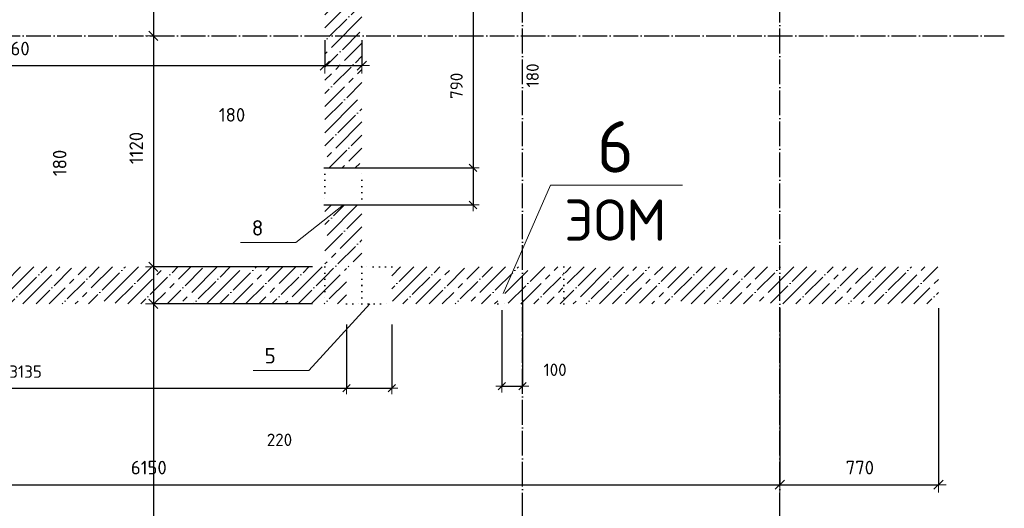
# Model space of a CAD drawing. Header units: millimetres. Extents: x -37663 to 118746, y -2869 to 47508.
# Tile 30 of 54: x 11458 to 16240, y 33329 to 35699. Entities that reach past the tile are written whole.
import ezdxf

# ---------------------------------------------------------------- set-up
doc = ezdxf.new("R2010")
doc.units = ezdxf.units.MM
doc.header["$PDMODE"] = 65
for name, pattern in [('______11', [150, 120, -15, 0, -15]), ('______5', [330, 240, -30, 30, -30]), ('______9', [30, 0, -30])]:
    doc.linetypes.add(name, pattern=pattern)
for name, color, linetype, lineweight in [('Standard', 7, 'Continuous', 25), ('Ограждение_ 2D надпись', 7, 'Continuous', 13), ('Размерная линия_ общее', 7, 'Continuous', 13), ('Размерная линия_ общее_1', 7, 'Continuous', 13), ('Стена_ общее', 7, 'Continuous', 35)]:
    doc.layers.add(name, color=color, linetype=linetype, lineweight=lineweight)
doc.layers.add('Осевая линия_ общее', color=7, linetype='______5', lineweight=13, true_color=0xa0a0a0)
doc.styles.add('ISOCPEUR', font='ISOCPEUR')
doc.dimstyles.new('DIMSTYLE_10', dxfattribs={"dimtxt": 60, "dimasz": 60, "dimexe": 0, "dimexo": 0, "dimgap": 30, "dimtad": 2, "dimdec": 0, "dimrnd": 5, "dimzin": 12, "dimdsep": 46, "dimtxsty": 'ISOCPEUR', "dimblk1": 'ALL_ML_STRICH', "dimblk2": 'ALL_ML_STRICH', "dimsah": 1, "dimcen": 0, "dimclrd": 7, "dimclre": 256, "dimclrt": 7, "dimadec": 0, "dimazin": 0, "dimtfac": 1, "dimtdec": 0, "dimtix": 1, "dimtmove": 2, "dimatfit": 3, "dimfxl": 0, "dimtvp": 1.2, "dimtzin": 0, "dimlwd": 0, "dimlwe": -3, "dimarcsym": 0})
doc.dimstyles.new('DIMSTYLE_13', dxfattribs={"dimtxt": 66, "dimasz": 75, "dimexe": 0, "dimexo": 0, "dimgap": 33, "dimtad": 0, "dimdec": 0, "dimrnd": 5, "dimzin": 12, "dimdsep": 46, "dimtxsty": 'ISOCPEUR', "dimblk1": 'ALL_ML_STRICH', "dimblk2": 'ALL_ML_STRICH', "dimsah": 1, "dimcen": 0, "dimclrd": 7, "dimclre": 256, "dimclrt": 7, "dimadec": 0, "dimazin": 0, "dimtfac": 1, "dimtdec": 0, "dimtix": 1, "dimtmove": 2, "dimatfit": 3, "dimfxl": 0, "dimtvp": 1.2, "dimtzin": 0, "dimlwd": 0, "dimlwe": -3, "dimarcsym": 0})
doc.dimstyles.new('DIMSTYLE_15', dxfattribs={"dimtxt": 60, "dimasz": 60, "dimexe": 0, "dimexo": 0, "dimgap": 30, "dimtad": 0, "dimdec": 0, "dimrnd": 5, "dimzin": 12, "dimdsep": 46, "dimtxsty": 'ISOCPEUR', "dimblk1": 'ALL_ML_STRICH', "dimblk2": 'ALL_ML_STRICH', "dimsah": 1, "dimcen": 0, "dimclrd": 7, "dimclre": 256, "dimclrt": 7, "dimadec": 0, "dimazin": 0, "dimtfac": 1, "dimtdec": 0, "dimtix": 1, "dimtmove": 2, "dimatfit": 3, "dimfxl": 0, "dimtzin": 0, "dimlwd": 0, "dimlwe": -3, "dimarcsym": 0})
doc.dimstyles.new('DIMSTYLE_3', dxfattribs={"dimtxt": 66, "dimasz": 75, "dimexe": 0, "dimexo": 0, "dimgap": 33, "dimtad": 2, "dimdec": 0, "dimrnd": 5, "dimzin": 12, "dimdsep": 46, "dimtxsty": 'ISOCPEUR', "dimblk1": 'ALL_ML_STRICH', "dimblk2": 'ALL_ML_STRICH', "dimsah": 1, "dimcen": 0, "dimclrd": 7, "dimclre": 256, "dimclrt": 7, "dimadec": 0, "dimazin": 0, "dimtfac": 1, "dimtdec": 0, "dimtix": 1, "dimtmove": 2, "dimatfit": 3, "dimfxl": 0, "dimtzin": 0, "dimlwd": 0, "dimlwe": -3, "dimarcsym": 0})
doc.dimstyles.new('DIMSTYLE_5', dxfattribs={"dimtxt": 66, "dimasz": 75, "dimexe": 0, "dimexo": 0, "dimgap": 33, "dimtad": 2, "dimdec": 0, "dimrnd": 5, "dimzin": 12, "dimdsep": 46, "dimtxsty": 'ISOCPEUR', "dimblk1": 'ALL_ML_STRICH', "dimblk2": 'ALL_ML_STRICH', "dimsah": 1, "dimcen": 0, "dimclrd": 7, "dimclre": 256, "dimclrt": 7, "dimadec": 0, "dimazin": 0, "dimtfac": 1, "dimtdec": 0, "dimtix": 1, "dimtmove": 2, "dimatfit": 3, "dimfxl": 0, "dimtvp": 1.2, "dimtzin": 0, "dimlwd": 0, "dimlwe": -3, "dimarcsym": 0})
doc.dimstyles.new('DIMSTYLE_8', dxfattribs={"dimtxt": 60, "dimasz": 60, "dimexe": 0, "dimexo": 0, "dimgap": 30, "dimtad": 2, "dimdec": 0, "dimrnd": 5, "dimzin": 12, "dimdsep": 46, "dimtxsty": 'ISOCPEUR', "dimblk1": 'ALL_ML_STRICH', "dimblk2": 'ALL_ML_STRICH', "dimsah": 1, "dimcen": 0, "dimclrd": 7, "dimclre": 256, "dimclrt": 7, "dimadec": 0, "dimazin": 0, "dimtfac": 1, "dimtdec": 0, "dimtix": 1, "dimtmove": 2, "dimatfit": 3, "dimfxl": 0, "dimtzin": 0, "dimlwd": 0, "dimlwe": -3, "dimarcsym": 0})
pattern_1 = [(45, (0, 0), (-63.6396, 63.6396), [120, -15, 0, -15]), (45, (-31.82, 31.82), (-63.6396, 63.6396), [240, -30, 30, -30])]

# ---------------------------------------------------------------- blocks, each defined once
blk = doc.blocks.new('ALL_ML_STRICH')
at = {"color": 0, "linetype": 'ByBlock', "lineweight": -2}
for p, q in [((-1, 0), (0.5, 0)), ((-0.3, -0.3), (0.3, 0.3)), ((0, -0.5), (0, 0.5))]:
    blk.add_line(p, q, dxfattribs=at)
blk = doc.blocks.new('*D220')
at = {"layer": 'DEFPOINTS', "color": 7, "linetype": 'Continuous', "lineweight": 13, "transparency": 33554687}
for p in [(10280, 35620), (12940, 35620), (10280, 35475.9)]:
    blk.add_point(p, dxfattribs=at)
at = {"layer": 'Размерная линия_ общее', "color": 253, "linetype": 'Continuous', "lineweight": -2, "true_color": 0xa0a0a0, "transparency": 33554687}
for p, q in [((10280, 35600), (10280, 35475.9)), ((12940, 35600), (12940, 35475.9))]:
    blk.add_line(p, q, dxfattribs=at)
at = {"layer": 'Размерная линия_ общее', "color": 7, "linetype": 'Continuous', "lineweight": -2, "transparency": 33554687}
blk.add_line((10280, 35475.9), (12940, 35475.9), dxfattribs=at)
at = {"layer": 'Размерная линия_ общее', "color": 7, "linetype": 'Continuous', "lineweight": 13, "transparency": 33554687, "xscale": 75, "yscale": 75, "zscale": 75, "rotation": 180}
blk.add_blockref('ALL_ML_STRICH', (10280, 35475.9), dxfattribs=at)
at = {"layer": 'Размерная линия_ общее', "color": 7, "linetype": 'Continuous', "lineweight": 13, "transparency": 33554687, "xscale": 75, "yscale": 75, "zscale": 75}
blk.add_blockref('ALL_ML_STRICH', (12940, 35475.9), dxfattribs=at)
at = {"layer": 'Размерная линия_ общее', "color": 7, "linetype": 'Continuous', "lineweight": 13, "transparency": 33554687, "insert": (11413.3, 35558.9), "char_height": 66, "width": 264, "attachment_point": 5, "style": 'ISOCPEUR'}
blk.add_mtext('\\A1;{2660}', dxfattribs=at)
blk = doc.blocks.new('*D221')
at = {"layer": 'DEFPOINTS', "color": 7, "linetype": 'Continuous', "lineweight": 13, "transparency": 33554687}
for p in [(12940, 35620), (13120, 35620), (12940, 35475.9)]:
    blk.add_point(p, dxfattribs=at)
at = {"layer": 'Размерная линия_ общее', "color": 253, "linetype": 'Continuous', "lineweight": -2, "true_color": 0xa0a0a0, "transparency": 33554687}
for p, q in [((12940, 35600), (12940, 35475.9)), ((13120, 35600), (13120, 35475.9))]:
    blk.add_line(p, q, dxfattribs=at)
at = {"layer": 'Размерная линия_ общее', "color": 7, "linetype": 'Continuous', "lineweight": -2, "transparency": 33554687}
blk.add_line((12940, 35475.9), (13120, 35475.9), dxfattribs=at)
at = {"layer": 'Размерная линия_ общее', "color": 7, "linetype": 'Continuous', "lineweight": 13, "transparency": 33554687, "xscale": 75, "yscale": 75, "zscale": 75, "rotation": 180}
blk.add_blockref('ALL_ML_STRICH', (12940, 35475.9), dxfattribs=at)
at = {"layer": 'Размерная линия_ общее', "color": 7, "linetype": 'Continuous', "lineweight": 13, "transparency": 33554687, "xscale": 75, "yscale": 75, "zscale": 75}
blk.add_blockref('ALL_ML_STRICH', (13120, 35475.9), dxfattribs=at)
at = {"layer": 'Размерная линия_ общее', "color": 7, "linetype": 'Continuous', "lineweight": 13, "transparency": 33554687, "insert": (12489.1, 35237.2), "char_height": 66, "width": 198, "attachment_point": 5, "style": 'ISOCPEUR'}
blk.add_mtext('\\A1;{180}', dxfattribs=at)
blk = doc.blocks.new('*D222')
at = {"layer": 'DEFPOINTS', "color": 7, "linetype": 'Continuous', "lineweight": 13, "transparency": 33554687}
for p in [(13900, 34370), (13800, 34320), (13800, 33920.7)]:
    blk.add_point(p, dxfattribs=at)
at = {"layer": 'Размерная линия_ общее_1', "color": 253, "linetype": 'Continuous', "lineweight": -2, "true_color": 0xa0a0a0, "transparency": 33554687}
for p, q in [((13900, 34340), (13900, 33920.7)), ((13800, 34290), (13800, 33920.7))]:
    blk.add_line(p, q, dxfattribs=at)
at = {"layer": 'Размерная линия_ общее_1', "color": 7, "linetype": 'Continuous', "lineweight": -2, "transparency": 33554687}
blk.add_line((13800, 33920.7), (13900, 33920.7), dxfattribs=at)
at = {"layer": 'Размерная линия_ общее_1', "color": 7, "linetype": 'Continuous', "lineweight": 13, "transparency": 33554687, "xscale": 60, "yscale": 60, "zscale": 60, "rotation": 180}
blk.add_blockref('ALL_ML_STRICH', (13800, 33920.7), dxfattribs=at)
at = {"layer": 'Размерная линия_ общее_1', "color": 7, "linetype": 'Continuous', "lineweight": 13, "transparency": 33554687, "xscale": 60, "yscale": 60, "zscale": 60}
blk.add_blockref('ALL_ML_STRICH', (13900, 33920.7), dxfattribs=at)
at = {"layer": 'Размерная линия_ общее_1', "color": 7, "linetype": 'Continuous', "lineweight": 13, "transparency": 33554687, "insert": (14058.1, 34000.4), "char_height": 60, "width": 180, "attachment_point": 5, "style": 'ISOCPEUR'}
blk.add_mtext('\\A1;{100}', dxfattribs=at)
blk = doc.blocks.new('*D231')
at = {"layer": 'DEFPOINTS', "color": 7, "linetype": 'Continuous', "lineweight": 13, "transparency": 33554687}
for p in [(12106.9, 36250), (12415.9, 36250), (12389.9, 35620)]:
    blk.add_point(p, dxfattribs=at)
at = {"layer": 'Размерная линия_ общее', "color": 253, "linetype": 'Continuous', "lineweight": -2, "true_color": 0xa0a0a0, "transparency": 33554687}
for p, q in [((12411.8, 36250), (12106.9, 36250)), ((12106.9, 35620), (12106.9, 35620))]:
    blk.add_line(p, q, dxfattribs=at)
at = {"layer": 'Размерная линия_ общее', "color": 7, "linetype": 'Continuous', "lineweight": -2, "transparency": 33554687}
blk.add_line((12106.9, 36250), (12106.9, 35620), dxfattribs=at)
at = {"layer": 'Размерная линия_ общее', "color": 7, "linetype": 'Continuous', "lineweight": 13, "transparency": 33554687, "xscale": 75, "yscale": 75, "zscale": 75}
for p, rotation in [((12106.9, 36250), 90), ((12106.9, 35620), 270)]:
    blk.add_blockref('ALL_ML_STRICH', p, dxfattribs=dict(at, rotation=rotation))
at = {"layer": 'Размерная линия_ общее', "color": 7, "linetype": 'Continuous', "lineweight": 13, "transparency": 33554687, "insert": (12023.9, 35938.3), "char_height": 66, "width": 198, "attachment_point": 5, "rotation": 90, "style": 'ISOCPEUR'}
blk.add_mtext('\\A1;{630}', dxfattribs=at)
blk = doc.blocks.new('*D232')
at = {"layer": 'DEFPOINTS', "color": 7, "linetype": 'Continuous', "lineweight": 13, "transparency": 33554687}
for p in [(12106.9, 35620), (12389.9, 35620), (12900, 34500)]:
    blk.add_point(p, dxfattribs=at)
at = {"layer": 'Размерная линия_ общее', "color": 253, "linetype": 'Continuous', "lineweight": -2, "true_color": 0xa0a0a0, "transparency": 33554687}
for p, q in [((12106.9, 35620), (12106.9, 35620)), ((12880, 34500), (12106.9, 34500))]:
    blk.add_line(p, q, dxfattribs=at)
at = {"layer": 'Размерная линия_ общее', "color": 7, "linetype": 'Continuous', "lineweight": -2, "transparency": 33554687}
blk.add_line((12106.9, 35620), (12106.9, 34500), dxfattribs=at)
at = {"layer": 'Размерная линия_ общее', "color": 7, "linetype": 'Continuous', "lineweight": 13, "transparency": 33554687, "xscale": 75, "yscale": 75, "zscale": 75}
for p, rotation in [((12106.9, 35620), 90), ((12106.9, 34500), 270)]:
    blk.add_blockref('ALL_ML_STRICH', p, dxfattribs=dict(at, rotation=rotation))
at = {"layer": 'Размерная линия_ общее', "color": 7, "linetype": 'Continuous', "lineweight": 13, "transparency": 33554687, "insert": (12023.9, 35076.5), "char_height": 66, "width": 264, "attachment_point": 5, "rotation": 90, "style": 'ISOCPEUR'}
blk.add_mtext('\\A1;{1120}', dxfattribs=at)
blk = doc.blocks.new('*D233')
at = {"layer": 'DEFPOINTS', "color": 7, "linetype": 'Continuous', "lineweight": 13, "transparency": 33554687}
for p in [(12106.9, 34500), (12900, 34500), (12900, 34320)]:
    blk.add_point(p, dxfattribs=at)
at = {"layer": 'Размерная линия_ общее', "color": 253, "linetype": 'Continuous', "lineweight": -2, "true_color": 0xa0a0a0, "transparency": 33554687}
for p, q in [((12880, 34500), (12106.9, 34500)), ((12880, 34320), (12106.9, 34320))]:
    blk.add_line(p, q, dxfattribs=at)
at = {"layer": 'Размерная линия_ общее', "color": 7, "linetype": 'Continuous', "lineweight": -2, "transparency": 33554687}
blk.add_line((12106.9, 34500), (12106.9, 34320), dxfattribs=at)
at = {"layer": 'Размерная линия_ общее', "color": 7, "linetype": 'Continuous', "lineweight": 13, "transparency": 33554687, "xscale": 75, "yscale": 75, "zscale": 75}
for p, rotation in [((12106.9, 34500), 90), ((12106.9, 34320), 270)]:
    blk.add_blockref('ALL_ML_STRICH', p, dxfattribs=dict(at, rotation=rotation))
at = {"layer": 'Размерная линия_ общее', "color": 7, "linetype": 'Continuous', "lineweight": 13, "transparency": 33554687, "insert": (11651.8, 35003.9), "char_height": 66, "width": 198, "attachment_point": 5, "rotation": 90, "style": 'ISOCPEUR'}
blk.add_mtext('\\A1;{180}', dxfattribs=at)
blk = doc.blocks.new('*D234')
at = {"layer": 'DEFPOINTS', "color": 7, "linetype": 'Continuous', "lineweight": 13, "transparency": 33554687}
for p in [(12106.9, 34320), (12900, 34320), (12557.8, 31790)]:
    blk.add_point(p, dxfattribs=at)
at = {"layer": 'Размерная линия_ общее', "color": 253, "linetype": 'Continuous', "lineweight": -2, "true_color": 0xa0a0a0, "transparency": 33554687}
for p, q in [((12880, 34320), (12106.9, 34320)), ((12537.8, 31790), (12106.9, 31790))]:
    blk.add_line(p, q, dxfattribs=at)
at = {"layer": 'Размерная линия_ общее', "color": 7, "linetype": 'Continuous', "lineweight": -2, "transparency": 33554687}
blk.add_line((12106.9, 34320), (12106.9, 31790), dxfattribs=at)
at = {"layer": 'Размерная линия_ общее', "color": 7, "linetype": 'Continuous', "lineweight": 13, "transparency": 33554687, "xscale": 75, "yscale": 75, "zscale": 75}
for p, rotation in [((12106.9, 34320), 90), ((12106.9, 31790), 270)]:
    blk.add_blockref('ALL_ML_STRICH', p, dxfattribs=dict(at, rotation=rotation))
at = {"layer": 'Размерная линия_ общее', "color": 7, "linetype": 'Continuous', "lineweight": 13, "transparency": 33554687, "insert": (12023.9, 33058.3), "char_height": 66, "width": 264, "attachment_point": 5, "rotation": 90, "style": 'ISOCPEUR'}
blk.add_mtext('\\A1;{2530}', dxfattribs=at)
blk = doc.blocks.new('СЛОЖНЫЙ_ОБЪЕКТ_1')
at = {"layer": 'Осевая линия_ общее', "color": 253, "linetype": '______11', "lineweight": -3, "true_color": 0xa0a0a0, "transparency": 33554687}
for p, q in [((13900, -2590), (13900, 47490)), ((15150, -2590), (15150, 40000)), ((-2770, 35620), (16240, 35620))]:
    blk.add_line(p, q, dxfattribs=at)
blk = doc.blocks.new('*D320')
at = {"layer": 'DEFPOINTS', "color": 7, "linetype": 'Continuous', "lineweight": 13, "transparency": 33554687}
for p in [(9000, 34320), (15150, 34320), (9000, 33443)]:
    blk.add_point(p, dxfattribs=at)
at = {"layer": 'Размерная линия_ общее', "color": 253, "linetype": 'Continuous', "lineweight": -2, "true_color": 0xa0a0a0, "transparency": 33554687}
for p, q in [((9000, 34300), (9000, 33443)), ((15150, 34300), (15150, 33443))]:
    blk.add_line(p, q, dxfattribs=at)
at = {"layer": 'Размерная линия_ общее', "color": 7, "linetype": 'Continuous', "lineweight": -2, "transparency": 33554687}
blk.add_line((9000, 33443), (15150, 33443), dxfattribs=at)
at = {"layer": 'Размерная линия_ общее', "color": 7, "linetype": 'Continuous', "lineweight": 13, "transparency": 33554687, "xscale": 75, "yscale": 75, "zscale": 75, "rotation": 180}
blk.add_blockref('ALL_ML_STRICH', (9000, 33443), dxfattribs=at)
at = {"layer": 'Размерная линия_ общее', "color": 7, "linetype": 'Continuous', "lineweight": 13, "transparency": 33554687, "xscale": 75, "yscale": 75, "zscale": 75}
blk.add_blockref('ALL_ML_STRICH', (15150, 33443), dxfattribs=at)
at = {"layer": 'Размерная линия_ общее', "color": 7, "linetype": 'Continuous', "lineweight": 13, "transparency": 33554687, "insert": (12084.9, 33526), "char_height": 66, "width": 264, "attachment_point": 5, "style": 'ISOCPEUR'}
blk.add_mtext('\\A1;{6150}', dxfattribs=at)
blk = doc.blocks.new('*D321')
at = {"layer": 'DEFPOINTS', "color": 7, "linetype": 'Continuous', "lineweight": 13, "transparency": 33554687}
for p in [(15150, 34320), (15920, 34320), (15150, 33443)]:
    blk.add_point(p, dxfattribs=at)
at = {"layer": 'Размерная линия_ общее', "color": 253, "linetype": 'Continuous', "lineweight": -2, "true_color": 0xa0a0a0, "transparency": 33554687}
for p, q in [((15150, 34300), (15150, 33443)), ((15920, 34300), (15920, 33443))]:
    blk.add_line(p, q, dxfattribs=at)
at = {"layer": 'Размерная линия_ общее', "color": 7, "linetype": 'Continuous', "lineweight": -2, "transparency": 33554687}
blk.add_line((15150, 33443), (15920, 33443), dxfattribs=at)
at = {"layer": 'Размерная линия_ общее', "color": 7, "linetype": 'Continuous', "lineweight": 13, "transparency": 33554687, "xscale": 75, "yscale": 75, "zscale": 75, "rotation": 180}
blk.add_blockref('ALL_ML_STRICH', (15150, 33443), dxfattribs=at)
at = {"layer": 'Размерная линия_ общее', "color": 7, "linetype": 'Continuous', "lineweight": 13, "transparency": 33554687, "xscale": 75, "yscale": 75, "zscale": 75}
blk.add_blockref('ALL_ML_STRICH', (15920, 33443), dxfattribs=at)
at = {"layer": 'Размерная линия_ общее', "color": 7, "linetype": 'Continuous', "lineweight": 13, "transparency": 33554687, "insert": (15538.3, 33526), "char_height": 66, "width": 198, "attachment_point": 5, "style": 'ISOCPEUR'}
blk.add_mtext('\\A1;{770}', dxfattribs=at)
blk = doc.blocks.new('*D328')
at = {"layer": 'DEFPOINTS', "color": 7, "linetype": 'Continuous', "lineweight": 13, "transparency": 33554687}
for p in [(9910, 34320), (13045, 34320), (9910, 33911.5)]:
    blk.add_point(p, dxfattribs=at)
at = {"layer": 'Размерная линия_ общее_1', "color": 253, "linetype": 'Continuous', "lineweight": -2, "true_color": 0xa0a0a0, "transparency": 33554687}
for p, q in [((9910, 34220), (9910, 33911.5)), ((13045, 34220), (13045, 33911.5))]:
    blk.add_line(p, q, dxfattribs=at)
at = {"layer": 'Размерная линия_ общее_1', "color": 7, "linetype": 'Continuous', "lineweight": -2, "transparency": 33554687}
blk.add_line((9910, 33911.5), (13045, 33911.5), dxfattribs=at)
at = {"layer": 'Размерная линия_ общее_1', "color": 7, "linetype": 'Continuous', "lineweight": 13, "transparency": 33554687, "xscale": 60, "yscale": 60, "zscale": 60, "rotation": 180}
blk.add_blockref('ALL_ML_STRICH', (9910, 33911.5), dxfattribs=at)
at = {"layer": 'Размерная линия_ общее_1', "color": 7, "linetype": 'Continuous', "lineweight": 13, "transparency": 33554687, "xscale": 60, "yscale": 60, "zscale": 60}
blk.add_blockref('ALL_ML_STRICH', (13045, 33911.5), dxfattribs=at)
at = {"layer": 'Размерная линия_ общее_1', "color": 7, "linetype": 'Continuous', "lineweight": 13, "transparency": 33554687, "insert": (11486.5, 33991.5), "char_height": 60, "width": 240, "attachment_point": 5, "style": 'ISOCPEUR'}
blk.add_mtext('\\A1;{3135}', dxfattribs=at)
blk = doc.blocks.new('*D329')
at = {"layer": 'DEFPOINTS', "color": 7, "linetype": 'Continuous', "lineweight": 13, "transparency": 33554687}
for p in [(13045, 34320), (13265, 34320), (13045, 33911.5)]:
    blk.add_point(p, dxfattribs=at)
at = {"layer": 'Размерная линия_ общее_1', "color": 253, "linetype": 'Continuous', "lineweight": -2, "true_color": 0xa0a0a0, "transparency": 33554687}
for p, q in [((13045, 34220), (13045, 33911.5)), ((13265, 34220), (13265, 33911.5))]:
    blk.add_line(p, q, dxfattribs=at)
at = {"layer": 'Размерная линия_ общее_1', "color": 7, "linetype": 'Continuous', "lineweight": -2, "transparency": 33554687}
blk.add_line((13045, 33911.5), (13265, 33911.5), dxfattribs=at)
at = {"layer": 'Размерная линия_ общее_1', "color": 7, "linetype": 'Continuous', "lineweight": 13, "transparency": 33554687, "xscale": 60, "yscale": 60, "zscale": 60, "rotation": 180}
blk.add_blockref('ALL_ML_STRICH', (13045, 33911.5), dxfattribs=at)
at = {"layer": 'Размерная линия_ общее_1', "color": 7, "linetype": 'Continuous', "lineweight": 13, "transparency": 33554687, "xscale": 60, "yscale": 60, "zscale": 60}
blk.add_blockref('ALL_ML_STRICH', (13265, 33911.5), dxfattribs=at)
at = {"layer": 'Размерная линия_ общее_1', "color": 7, "linetype": 'Continuous', "lineweight": 13, "transparency": 33554687, "insert": (12719.5, 33660.7), "char_height": 60, "width": 180, "attachment_point": 5, "style": 'ISOCPEUR'}
blk.add_mtext('\\A1;{220}', dxfattribs=at)
blk = doc.blocks.new('*D332')
at = {"layer": 'DEFPOINTS', "color": 7, "linetype": 'Continuous', "lineweight": 13, "transparency": 33554687}
for p in [(12905.7, 35770), (13659.6, 35770), (12905.7, 34980)]:
    blk.add_point(p, dxfattribs=at)
at = {"layer": 'Размерная линия_ общее_1', "color": 253, "linetype": 'Continuous', "lineweight": -2, "true_color": 0xa0a0a0, "transparency": 33554687}
for p, q in [((12935.7, 35770), (13659.6, 35770)), ((12935.7, 34980), (13659.6, 34980))]:
    blk.add_line(p, q, dxfattribs=at)
at = {"layer": 'Размерная линия_ общее_1', "color": 7, "linetype": 'Continuous', "lineweight": -2, "transparency": 33554687}
blk.add_line((13659.6, 35770), (13659.6, 34980), dxfattribs=at)
at = {"layer": 'Размерная линия_ общее_1', "color": 7, "linetype": 'Continuous', "lineweight": 13, "transparency": 33554687, "xscale": 60, "yscale": 60, "zscale": 60}
for p, rotation in [((13659.6, 35770), 90), ((13659.6, 34980), 270)]:
    blk.add_blockref('ALL_ML_STRICH', p, dxfattribs=dict(at, rotation=rotation))
at = {"layer": 'Размерная линия_ общее_1', "color": 7, "linetype": 'Continuous', "lineweight": 13, "transparency": 33554687, "insert": (13579.6, 35378), "char_height": 60, "width": 180, "attachment_point": 5, "rotation": 90, "style": 'ISOCPEUR'}
blk.add_mtext('\\A1;{790}', dxfattribs=at)
blk = doc.blocks.new('*D333')
at = {"layer": 'DEFPOINTS', "color": 7, "linetype": 'Continuous', "lineweight": 13, "transparency": 33554687}
for p in [(12905.7, 34980), (13659.6, 34980), (12905.7, 34800)]:
    blk.add_point(p, dxfattribs=at)
at = {"layer": 'Размерная линия_ общее_1', "color": 253, "linetype": 'Continuous', "lineweight": -2, "true_color": 0xa0a0a0, "transparency": 33554687}
for p, q in [((12935.7, 34980), (13659.6, 34980)), ((12935.7, 34800), (13659.6, 34800))]:
    blk.add_line(p, q, dxfattribs=at)
at = {"layer": 'Размерная линия_ общее_1', "color": 7, "linetype": 'Continuous', "lineweight": -2, "transparency": 33554687}
blk.add_line((13659.6, 34980), (13659.6, 34800), dxfattribs=at)
at = {"layer": 'Размерная линия_ общее_1', "color": 7, "linetype": 'Continuous', "lineweight": 13, "transparency": 33554687, "xscale": 60, "yscale": 60, "zscale": 60}
for p, rotation in [((13659.6, 34980), 90), ((13659.6, 34800), 270)]:
    blk.add_blockref('ALL_ML_STRICH', p, dxfattribs=dict(at, rotation=rotation))
at = {"layer": 'Размерная линия_ общее_1', "color": 7, "linetype": 'Continuous', "lineweight": 13, "transparency": 33554687, "insert": (13948.9, 35428.6), "char_height": 60, "width": 180, "attachment_point": 5, "rotation": 90, "style": 'ISOCPEUR'}
blk.add_mtext('\\A1;{180}', dxfattribs=at)

msp = doc.modelspace()

# ---------------------------------------------------------------- hatches: boundary and pattern name
at = {"layer": 'Стена_ общее', "linetype": 'Continuous', "lineweight": 18, "transparency": 33554687}
h = msp.add_hatch(dxfattribs=at)
h.set_pattern_fill('__________539', scale=30, style=0, pattern_type=2)
h.set_pattern_definition(pattern_1)
h.paths.add_polyline_path([(12940, 35770), (12940, 34980), (13120, 34980), (13120, 35770)], flags=0)
h = msp.add_hatch(dxfattribs=at)
h.set_pattern_fill('__________539', scale=30, style=0, pattern_type=2)
h.set_pattern_definition(pattern_1)
h.paths.add_polyline_path([(13120, 34800), (12940, 34800), (12940, 34320), (13045, 34320), (13045, 34500), (13120, 34500)], flags=0)
h = msp.add_hatch(dxfattribs=at)
h.set_pattern_fill('__________539', scale=30, style=0, pattern_type=2)
h.set_pattern_definition(pattern_1)
h.paths.add_polyline_path([(12940, 34500), (10100, 34500), (10100, 34320), (12940, 34320)], flags=0)
h = msp.add_hatch(dxfattribs=at)
h.set_pattern_fill('__________539', scale=30, style=0, pattern_type=2)
h.set_pattern_definition(pattern_1)
h.paths.add_polyline_path([(14100, 34500), (13265, 34500), (13265, 34320), (13780, 34320), (13780, 34370), (13820, 34370), (13820, 34320), (14100, 34320)], flags=0)
h = msp.add_hatch(dxfattribs=at)
h.set_pattern_fill('__________539', scale=30, style=0, pattern_type=2)
h.set_pattern_definition(pattern_1)
h.paths.add_polyline_path([(15920, 34500), (14100, 34500), (14100, 34320), (15920, 34320)], flags=0)

# ---------------------------------------------------------------- linework, layer by layer
at = {"layer": 'Ограждение_ 2D надпись', "color": 7, "linetype": 'Continuous', "lineweight": 13, "transparency": 33554687}
msp.add_lwpolyline([(13805.5, 34370), (14036.2, 34896.8), (14676.2, 34896.8)], dxfattribs=at)
at = {"layer": 'Осевая линия_ общее', "color": 7, "linetype": 'Continuous', "lineweight": 13, "transparency": 33554687}
for points in [[(13030, 34800), (12799.7, 34617.9), (12529.7, 34617.9)], [(13159, 34320), (12861.7, 33997.5), (12591.7, 33997.5)]]:
    msp.add_lwpolyline(points, dxfattribs=at)
at = {"layer": 'Стена_ общее', "color": 7, "linetype": '______9', "lineweight": -3, "transparency": 33554687}
for p, q in [((12940, 34980), (12940, 34800)), ((12940, 34980), (12940, 34800)), ((13120, 34800), (13120, 34980)), ((13120, 34800), (13120, 34980)), ((12940, 34500), (12940, 34320)), ((13265, 34500), (13120, 34500)), ((13120, 34320), (13120, 34500)), ((13265, 34500), (13120, 34500)), ((13120, 34500), (13120, 34320)), ((14100, 34500), (14100, 34320)), ((14100, 34320), (14100, 34500)), ((13045, 34320), (13120, 34320)), ((13120, 34320), (13265, 34320)), ((13120, 34320), (13265, 34320)), ((13780, 34320), (13820, 34320))]:
    msp.add_line(p, q, dxfattribs=at)

# ---------------------------------------------------------------- block references
at = {"layer": 'Осевая линия_ общее', "color": 253, "linetype": '______11', "lineweight": -3, "true_color": 0xa0a0a0, "transparency": 33554687}
msp.add_blockref('СЛОЖНЫЙ_ОБЪЕКТ_1', (0, 0), dxfattribs=at)

# ---------------------------------------------------------------- texts
at = {"layer": 'Standard', "color": 7, "linetype": 'Continuous', "lineweight": 25, "transparency": 33554687, "char_height": 75, "width": 81.667, "attachment_point": 7, "style": 'ISOCPEUR'}
for s, insert in [('\\A1;{\\fISOCPEUR|i0|b0;\\H75.000000;\\W1.000000;\\C7;8}\\P', (12585, 34651.3)), ('\\A1;{\\fISOCPEUR|i0|b0;\\H75.000000;\\W1.000000;\\C7;5}\\P', (12647, 34031))]:
    msp.add_mtext(s, dxfattribs=dict(at, insert=insert))
at = {"layer": 'Ограждение_ 2D надпись', "color": 7, "linetype": 'Continuous', "lineweight": 13, "transparency": 33554687, "style": 'ISOCPEUR'}
for s, insert, char_height, width, attachment_point in [('\\A1;{\\fISOCPEUR|i0|b0;\\H250.000000;\\W1.000000;\\C7;6}\\P', (14351.2, 34956.8), 75, 272.222, 8), ('\\A1;{\\fISOCPEUR|i0|b0;\\H200.000000;\\W1.000000;\\C7;ЭОМ}\\P', (14351.2, 34826.8), 60, 592.593, 2)]:
    msp.add_mtext(s, dxfattribs=dict(at, insert=insert, char_height=char_height, width=width, attachment_point=attachment_point))

# ---------------------------------------------------------------- dimensions: what is measured, and where the dimension line sits
at = {"layer": 'Размерная линия_ общее', "color": 7, "linetype": 'Continuous', "lineweight": 13, "transparency": 33554687}
for base, p1, p2, dimstyle, picture, middle in [((12106.9, 35620), (12411.8, 36250), (12106.9, 35620), 'DIMSTYLE_3', '*D231', (12023.9, 35938.3)), ((12106.9, 34500), (12106.9, 35620), (12880, 34500), 'DIMSTYLE_3', '*D232', (12023.9, 35076.5)), ((12106.9, 34320), (12880, 34500), (12880, 34320), 'DIMSTYLE_5', '*D233', (11651.8, 35003.9)), ((12106.9, 31790), (12880, 34320), (12537.8, 31790), 'DIMSTYLE_3', '*D234', (12023.9, 33058.3))]:
    dim = msp.add_linear_dim(base=base, p1=p1, p2=p2, angle=270, dimstyle=dimstyle, override={"dimpost": '<>', "dimclrd": 7, "dimclre": 253, "dimclrt": 7, "dimlwd": 0, "dimlwe": 65533}, dxfattribs=at)
    dim.commit()
    dim.dimension.update_dxf_attribs({"geometry": picture, "text_midpoint": middle, "dimtype": 160})
for base, p1, p2, dimstyle, picture, middle in [((12940, 35475.9), (10280, 35600), (12940, 35600), 'DIMSTYLE_3', '*D220', (11413.3, 35558.9)), ((13120, 35475.9), (12940, 35600), (13120, 35600), 'DIMSTYLE_13', '*D221', (12489.1, 35237.2)), ((15150, 33443), (9000, 34300), (15150, 34300), 'DIMSTYLE_3', '*D320', (12084.9, 33526)), ((15920, 33443), (15150, 34300), (15920, 34300), 'DIMSTYLE_3', '*D321', (15538.3, 33526))]:
    dim = msp.add_linear_dim(base=base, p1=p1, p2=p2, dimstyle=dimstyle, override={"dimpost": '<>', "dimclrd": 7, "dimclre": 253, "dimclrt": 7, "dimlwd": 0, "dimlwe": 65533}, dxfattribs=at)
    dim.commit()
    dim.dimension.update_dxf_attribs({"geometry": picture, "text_midpoint": middle, "dimtype": 160})
at = {"layer": 'Размерная линия_ общее_1', "color": 7, "linetype": 'Continuous', "lineweight": 13, "transparency": 33554687}
for base, p1, p2, picture, middle in [((13659.6, 34980), (12935.7, 35770), (12935.7, 34980), '*D332', (13579.6, 35378)), ((13659.6, 34800), (12935.7, 34980), (12935.7, 34800), '*D333', (13948.9, 35428.6))]:
    dim = msp.add_linear_dim(base=base, p1=p1, p2=p2, angle=270, dimstyle='DIMSTYLE_8', override={"dimpost": '<>', "dimclrd": 7, "dimclre": 253, "dimclrt": 7, "dimlwd": 0, "dimlwe": 65533}, dxfattribs=at)
    dim.commit()
    dim.dimension.update_dxf_attribs({"geometry": picture, "text_midpoint": middle, "dimtype": 160})
for base, p1, p2, dimstyle, picture, middle in [((13900, 33920.7), (13800, 34290), (13900, 34340), 'DIMSTYLE_10', '*D222', (14058.1, 34000.4)), ((13045, 33911.5), (9910, 34220), (13045, 34220), 'DIMSTYLE_8', '*D328', (11486.5, 33991.5)), ((13265, 33911.5), (13045, 34220), (13265, 34220), 'DIMSTYLE_15', '*D329', (12719.5, 33660.7))]:
    dim = msp.add_linear_dim(base=base, p1=p1, p2=p2, dimstyle=dimstyle, override={"dimpost": '<>', "dimclrd": 7, "dimclre": 253, "dimclrt": 7, "dimlwd": 0, "dimlwe": 65533}, dxfattribs=at)
    dim.commit()
    dim.dimension.update_dxf_attribs({"geometry": picture, "text_midpoint": middle, "dimtype": 160})

doc.saveas('drawing.dxf')
